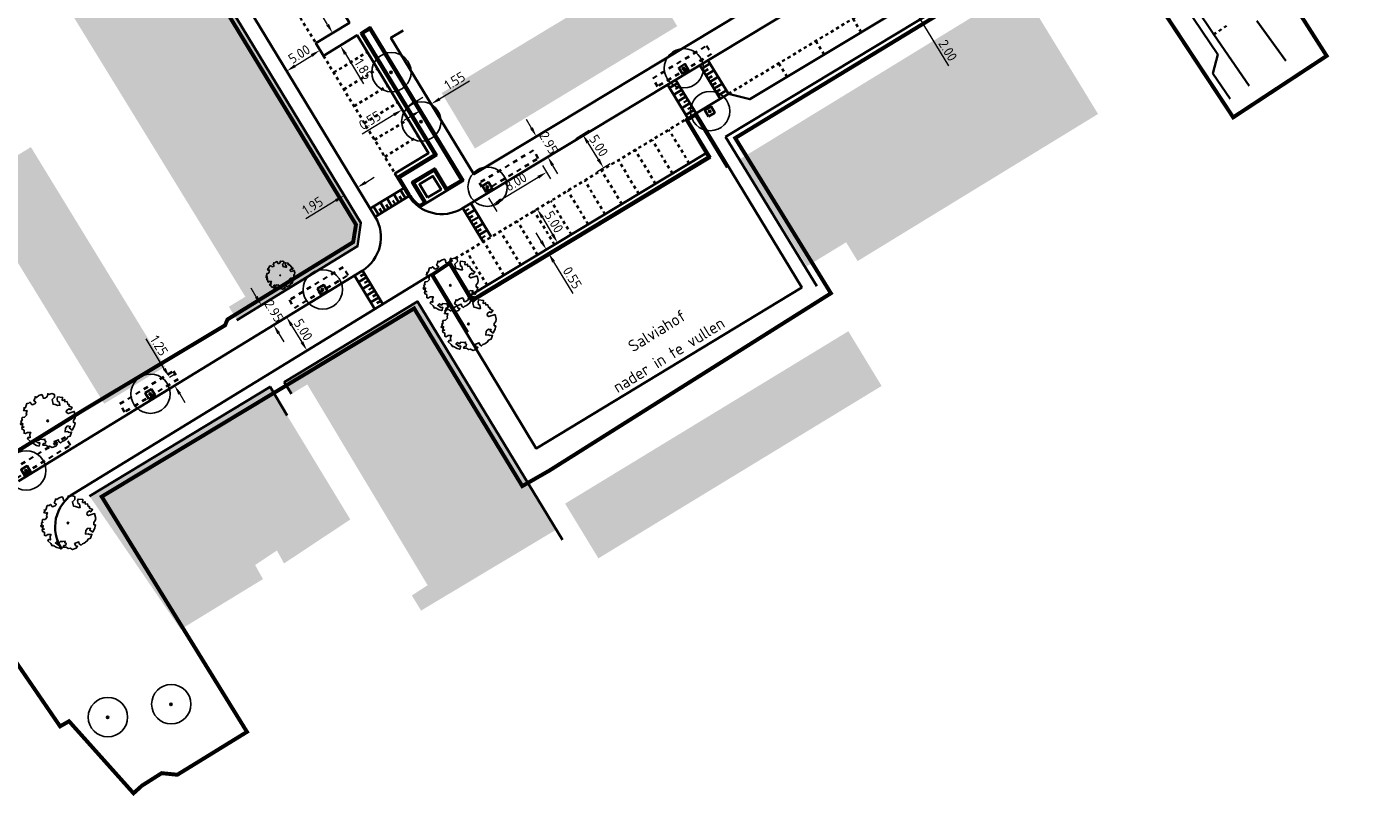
# Model space of a CAD drawing. Header units: metres. Extents: x 133860 to 134314, y 432787 to 433419.
# Tile 3 of 25: x 134119 to 134290, y 432787 to 432885. Entities that reach past the tile are written whole.
import ezdxf

# ---------------------------------------------------------------- set-up
doc = ezdxf.new("R2010")
doc.units = ezdxf.units.M
doc.linetypes.add('ACAD_ISO02W100', pattern=[15, 12, -3])
doc.linetypes.add('XX-HIDDEN', pattern=[4, 2, -2])
doc.layers.get('DEFPOINTS').update_dxf_attribs({"color": 201, "lineweight": 0})
for name, color, linetype, lineweight in [('B-WE-GR-BOOM-S', 90, 'Continuous', 25), ('B-WE-KG-WERKGRENS-G', 7, 'XX-WERKGRENS', 35), ('B-XX-AL-T25', 7, 'Continuous', 25), ('N-XX-GR-BOOM-S', 90, 'Continuous', 25), ('N-XX-GR-HAAG-G', 90, 'GR-HAAG1', 35), ('N-XX-VH-KANTOPSLUITING_ACHTERKANTBAND-G', 50, 'Continuous', 35), ('N-XX-VH-MATERIAALGRENS-G', 7, 'XX-HIDDEN', 35), ('X-XX-AL-M', 7, 'Continuous', 18)]:
    doc.layers.add(name, color=color, linetype=linetype, lineweight=lineweight)
doc.layers.add('B-XX-AL-ARC-bebouwing', color=254, linetype='Continuous')
doc.styles.add('NLCS-ISO-M500-T25', font='NLCS-ISO.ttf', dxfattribs={"height": 1.25})
doc.styles.get("Standard").update_dxf_attribs({"font": 'NLCS-ISO.ttf'})
doc.linetypes.add('GR-HAAG1', pattern='A,6,[176,NLCS.shx,S=0.125,R=0,X=0,Y=0],-2', length=8)
doc.linetypes.add('XX-WERKGRENS', pattern='A,0,[137,NLCS.SHX,S=0.5,R=0,X=0,Y=0],-30', length=30)
doc.dimstyles.new('NLCS-M500-T25-PIJL_L2_H1', dxfattribs={"dimscale": 0.5, "dimtxt": 2.5, "dimasz": 2.5, "dimexe": 2, "dimexo": 2, "dimgap": 0.7, "dimtad": 1, "dimzin": 0, "dimdsep": 46, "dimtxsty": 'NLCS-ISO-M500-T25', "dimcen": 2.5, "dimdle": 2, "dimclrd": 256, "dimclre": 256, "dimclrt": 7, "dimadec": 1, "dimazin": 0, "dimtfac": 1, "dimtdec": 3, "dimtofl": 0, "dimtmove": 0, "dimatfit": 3, "dimfxl": 2, "dimfxlon": 1, "dimtfillclr": 256, "dimtolj": 1, "dimtzin": 0, "dimlwd": -1, "dimlwe": -1, "dimarcsym": 0})

# ---------------------------------------------------------------- blocks, each defined once
blk = doc.blocks.new('*D81')
at = {"layer": 'DEFPOINTS', "color": 0, "transparency": 16777216}
for p in [(134153.49, 432852.9), (134155.03, 432850.38), (134149.87, 432847.22)]:
    blk.add_point(p, dxfattribs=at)
at = {"layer": 'X-XX-AL-M', "transparency": 16777216}
for p, q in [((134147.68, 432850.81), (134147.02, 432851.88)), ((134149.18, 432850.27), (134147.48, 432849.22)), ((134150.72, 432847.75), (134149.02, 432846.7)), ((134150.52, 432846.16), (134151.18, 432845.09))]:
    blk.add_line(p, q, dxfattribs=at)
for points in [[(134147.85, 432850.92), (134147.5, 432850.7), (134148.33, 432849.74)], [(134150.7, 432846.27), (134150.35, 432846.05), (134149.87, 432847.22)]]:
    blk.add_solid(points, dxfattribs=at)
at = {"layer": 'X-XX-AL-M', "color": 7, "transparency": 16777216, "insert": (134149.93, 432848.99), "char_height": 1.25, "attachment_point": 5, "rotation": 301.4713, "style": 'NLCS-ISO-M500-T25'}
blk.add_mtext('\\A1;2.95', dxfattribs=at)
blk = doc.blocks.new('*D82')
at = {"layer": 'DEFPOINTS', "color": 0, "transparency": 16777216}
for p in [(134151.65, 432848.31), (134154.13, 432843.97), (134154.26, 432844.05)]:
    blk.add_point(p, dxfattribs=at)
at = {"layer": 'X-XX-AL-M', "transparency": 16777216}
for p, q in [((134151.52, 432848.23), (134150.67, 432847.71)), ((134152.17, 432847.17), (134153.48, 432845.03)), ((134154.13, 432843.97), (134153.28, 432843.45))]:
    blk.add_line(p, q, dxfattribs=at)
for points in [[(134152.35, 432847.28), (134151.99, 432847.06), (134151.52, 432848.23)], [(134153.65, 432845.14), (134153.3, 432844.93), (134154.13, 432843.97)]]:
    blk.add_solid(points, dxfattribs=at)
at = {"layer": 'X-XX-AL-M', "color": 7, "transparency": 16777216, "insert": (134153.65, 432846.61), "char_height": 1.25, "attachment_point": 5, "rotation": 301.4713, "style": 'NLCS-ISO-M500-T25'}
blk.add_mtext('\\A1;5.00', dxfattribs=at)
blk = doc.blocks.new('SGR-BOOM_KROON-SO')
at = {"ltscale": 0.1}
h = blk.add_hatch(color=256, dxfattribs=at)
edge = h.paths.add_edge_path()
edge.add_arc((0, 0), 0.15, 0, 360)
for radius in [2.5, 0.045]:
    blk.add_circle((0.04, 0.02), radius)
blk.add_circle((0, 0), 0.15, dxfattribs=at)
blk = doc.blocks.new('*D84')
at = {"layer": 'DEFPOINTS', "color": 0, "transparency": 16777216}
for p in [(134183.27, 432871.16), (134183.32, 432871.18), (134184.77, 432868.62)]:
    blk.add_point(p, dxfattribs=at)
at = {"layer": 'X-XX-AL-M', "transparency": 16777216}
for p, q in [((134182.65, 432872.24), (134182.04, 432873.33)), ((134183.27, 432871.16), (134182.4, 432870.66)), ((134184.72, 432868.59), (134183.85, 432868.1)), ((134185.34, 432867.5), (134185.96, 432866.41))]:
    blk.add_line(p, q, dxfattribs=at)
for points in [[(134182.83, 432872.35), (134182.47, 432872.14), (134183.27, 432871.16)], [(134185.52, 432867.6), (134185.16, 432867.4), (134184.72, 432868.59)]]:
    blk.add_solid(points, dxfattribs=at)
at = {"layer": 'X-XX-AL-M', "color": 7, "transparency": 16777216, "insert": (134184.84, 432870.35), "char_height": 1.25, "attachment_point": 5, "rotation": 299.5341, "style": 'NLCS-ISO-M500-T25'}
blk.add_mtext('\\A1;2.95', dxfattribs=at)
blk = doc.blocks.new('*D85')
at = {"layer": 'DEFPOINTS', "color": 0, "transparency": 16777216}
for p in [(134182.23, 432867.08), (134191.81, 432867.19), (134184.89, 432862.85)]:
    blk.add_point(p, dxfattribs=at)
at = {"layer": 'X-XX-AL-M', "transparency": 16777216}
for p, q in [((134188.3, 432870.9), (134190, 432871.96)), ((134189.81, 432870.37), (134191.14, 432868.25)), ((134190.96, 432866.66), (134192.66, 432867.73))]:
    blk.add_line(p, q, dxfattribs=at)
for points in [[(134189.99, 432870.48), (134189.64, 432870.26), (134189.15, 432871.43)], [(134191.32, 432868.36), (134190.97, 432868.14), (134191.81, 432867.19)]]:
    blk.add_solid(points, dxfattribs=at)
at = {"layer": 'X-XX-AL-M', "color": 7, "transparency": 16777216, "insert": (134191.2, 432870), "char_height": 1.25, "attachment_point": 5, "rotation": 302.1327, "style": 'NLCS-ISO-M500-T25'}
blk.add_mtext('\\A1;5.00', dxfattribs=at)
blk = doc.blocks.new('*D86')
at = {"layer": 'DEFPOINTS', "color": 0, "transparency": 16777216}
for p in [(134183.91, 432862.26), (134185.97, 432857.66), (134186.5, 432857.98)]:
    blk.add_point(p, dxfattribs=at)
at = {"layer": 'X-XX-AL-M', "transparency": 16777216}
for p, q in [((134183.39, 432861.95), (134182.54, 432861.43)), ((134184.04, 432860.87), (134185.33, 432858.73)), ((134185.97, 432857.66), (134185.12, 432857.15))]:
    blk.add_line(p, q, dxfattribs=at)
for points in [[(134184.22, 432860.98), (134183.86, 432860.77), (134183.39, 432861.95)], [(134185.51, 432858.84), (134185.15, 432858.63), (134185.97, 432857.66)]]:
    blk.add_solid(points, dxfattribs=at)
at = {"layer": 'X-XX-AL-M', "color": 7, "transparency": 16777216, "insert": (134185.52, 432860.31), "char_height": 1.25, "attachment_point": 5, "rotation": 301.083, "style": 'NLCS-ISO-M500-T25'}
blk.add_mtext('\\A1;5.00', dxfattribs=at)
blk = doc.blocks.new('*D87')
at = {"layer": 'DEFPOINTS', "color": 0, "transparency": 16777216}
for p in [(134184.58, 432856.82), (134184.82, 432856.33), (134184.86, 432856.35)]:
    blk.add_point(p, dxfattribs=at)
at = {"layer": 'X-XX-AL-M', "transparency": 16777216}
for p, q in [((134183.89, 432857.87), (134183.25, 432858.94)), ((134184.54, 432856.8), (134183.68, 432856.28)), ((134184.82, 432856.33), (134183.97, 432855.81)), ((134185.47, 432855.26), (134187.89, 432851.23))]:
    blk.add_line(p, q, dxfattribs=at)
for points in [[(134184.07, 432857.98), (134183.71, 432857.76), (134184.54, 432856.8)], [(134185.65, 432855.36), (134185.29, 432855.15), (134184.82, 432856.33)]]:
    blk.add_solid(points, dxfattribs=at)
at = {"layer": 'X-XX-AL-M', "color": 7, "transparency": 16777216, "insert": (134187.84, 432853.21), "char_height": 1.25, "attachment_point": 5, "rotation": 301.083, "style": 'NLCS-ISO-M500-T25'}
blk.add_mtext('\\A1;0.55', dxfattribs=at)
blk = doc.blocks.new('*D88')
at = {"layer": 'DEFPOINTS', "color": 0, "transparency": 16777216}
for p in [(134228.23, 432888.97), (134230.77, 432888.17), (134229.26, 432887.26)]:
    blk.add_point(p, dxfattribs=at)
at = {"layer": 'X-XX-AL-M', "transparency": 16777216}
for p, q in [((134229.1, 432890.96), (134228.45, 432892.03)), ((134229.08, 432889.49), (134230.6, 432890.4)), ((134230.12, 432887.78), (134231.63, 432888.69)), ((134231.42, 432887.1), (134235.63, 432880.12))]:
    blk.add_line(p, q, dxfattribs=at)
for points in [[(134229.27, 432891.06), (134228.92, 432890.85), (134229.74, 432889.89)], [(134231.6, 432887.21), (134231.24, 432886.99), (134230.77, 432888.17)]]:
    blk.add_solid(points, dxfattribs=at)
at = {"layer": 'X-XX-AL-M', "color": 7, "transparency": 16777216, "insert": (134235.57, 432882.1), "char_height": 1.25, "attachment_point": 5, "rotation": 301.083, "style": 'NLCS-ISO-M500-T25'}
blk.add_mtext('\\A1;2.00', dxfattribs=at)
blk = doc.blocks.new('SGR-BOOM_06')
at = {"linetype": 'Continuous', "flags": 128}
blk.add_lwpolyline([(2.7, 3.52), (2.53, 3.94), (2.2, 4.06), (1.94, 4.52), (1.27, 4.69), (0.86, 4.52), (1.11, 4.27), (1.06, 3.81), (0.23, 3.98), (0.35, 4.32), (0.18, 4.69), (-0.15, 4.61), (-0.49, 4.69), (-1.15, 4.65), (-1.49, 4.48), (-1.95, 4.57), (-2.54, 4.11), (-2.12, 3.9), (-1.99, 3.64), (-1.58, 3.44), (-1.99, 2.89), (-2.54, 2.77), (-2.92, 3.1), (-2.62, 3.22), (-2.87, 3.86), (-3.63, 3.43), (-4, 3.02), (-3.79, 2.85), (-4, 2.51), (-4.42, 2.35), (-4.72, 2.05), (-5.01, 1.21), (-3.88, 0.92), (-3.71, 0.54), (-4, 0.29), (-4.51, 0.29), (-4.6, 0.56), (-5.09, 0.38), (-4.76, -0.17), (-4.93, -0.38), (-4.72, -0.54), (-4.88, -1.01), (-4.53, -1.18), (-4.72, -1.55), (-4.42, -1.59), (-4.29, -1.71), (-4.62, -2.11), (-3.92, -2.68), (-3.67, -2.43), (-3.46, -1.97), (-3.63, -1.76), (-3.42, -1.17), (-3.12, -1.34), (-2.79, -1.76), (-2.5, -2.01), (-2.79, -2.81), (-3.42, -2.93), (-3.67, -3.39), (-3.33, -3.77), (-2.83, -3.9), (-2.77, -4.02), (-2.71, -4.15), (-2.33, -3.73), (-1.83, -3.73), (-1.57, -3.9), (-1.7, -4.27), (-1.7, -4.61), (-1.15, -4.74), (-0.61, -4.69), (-0.49, -4.94), (-0.23, -4.65), (0.1, -4.48), (-0.06, -4.01), (0.27, -3.9), (0.77, -4.02), (0.86, -4.61), (1.15, -4.57), (1.44, -4.74), (2.07, -4.23), (2.37, -4.36), (2.32, -4.15), (2.66, -3.98), (2.41, -3.73), (2.11, -3.64), (2.57, -3.23), (2.62, -2.98), (3.16, -2.85), (3.54, -3.06), (3.79, -2.81), (3.77, -2.63), (4.12, -2.63), (4.12, -2.39), (4.46, -2.26), (4.46, -2.05), (4.08, -2.05), (4.54, -1.59), (4.25, -1.42), (4.63, -1.55), (4.75, -1.26), (4.54, -0.92), (4.84, -0.46), (4.67, -0.25), (4.25, -0.25), (3.75, 0.08), (4.08, 0.29), (4.38, 0.84), (4.54, 0.59), (4.88, 0.71), (4.67, 1.43), (4.71, 1.89), (4.5, 1.97), (4.16, 2.64), (3.83, 3.01), (3.37, 2.6), (3.66, 2.43), (3.91, 1.8), (3.54, 1.72), (3.33, 2.14), (2.99, 2.05), (2.66, 2.31), (2.24, 2.51), (2.45, 2.68), (2.32, 2.93), (2.53, 3.18), (2.87, 3.06), (3.16, 3.23)], close=True, dxfattribs=at)
blk.add_circle((0, 0), 0.15)
blk = doc.blocks.new('*D92')
at = {"layer": 'DEFPOINTS', "color": 0, "transparency": 16777216}
for p in [(134160.53, 432864.69), (134159.3, 432862.96), (134160.96, 432863.98)]:
    blk.add_point(p, dxfattribs=at)
at = {"layer": 'X-XX-AL-M', "transparency": 16777216}
for p, q in [((134161.6, 432865.34), (134162.66, 432865.99)), ((134158.86, 432863.68), (134158.34, 432864.53)), ((134160.53, 432864.69), (134160.01, 432865.55)), ((134157.79, 432863.03), (134153.99, 432860.72))]:
    blk.add_line(p, q, dxfattribs=at)
for points in [[(134161.49, 432865.52), (134161.7, 432865.16), (134160.53, 432864.69)], [(134157.69, 432863.21), (134157.9, 432862.85), (134158.86, 432863.68)]]:
    blk.add_solid(points, dxfattribs=at)
at = {"layer": 'X-XX-AL-M', "color": 7, "transparency": 16777216, "insert": (134154.85, 432862.38), "char_height": 1.25, "attachment_point": 5, "rotation": 31.2945, "style": 'NLCS-ISO-M500-T25'}
blk.add_mtext('\\A1;1.95', dxfattribs=at)
blk = doc.blocks.new('*D94')
at = {"layer": 'DEFPOINTS', "color": 0, "transparency": 16777216}
for p in [(134168.58, 432874.5), (134169.9, 432875.3), (134169.91, 432875.29)]:
    blk.add_point(p, dxfattribs=at)
at = {"layer": 'X-XX-AL-M', "transparency": 16777216}
for p, q in [((134170.98, 432875.94), (134174.78, 432878.25)), ((134168.58, 432874.48), (134169.1, 432873.63)), ((134169.91, 432875.29), (134170.43, 432874.43)), ((134167.52, 432873.83), (134166.45, 432873.18))]:
    blk.add_line(p, q, dxfattribs=at)
for points in [[(134170.87, 432876.11), (134171.09, 432875.76), (134169.91, 432875.29)], [(134167.41, 432874.01), (134167.62, 432873.66), (134168.58, 432874.48)]]:
    blk.add_solid(points, dxfattribs=at)
at = {"layer": 'X-XX-AL-M', "color": 7, "transparency": 16777216, "insert": (134172.91, 432878.25), "char_height": 1.25, "attachment_point": 5, "rotation": 31.2712, "style": 'NLCS-ISO-M500-T25'}
blk.add_mtext('\\A1;1.55', dxfattribs=at)
blk = doc.blocks.new('*D95')
at = {"layer": 'DEFPOINTS', "color": 0, "transparency": 16777216}
for p in [(134166.23, 432874.57), (134166.23, 432874.57), (134166.7, 432874.85)]:
    blk.add_point(p, dxfattribs=at)
at = {"layer": 'X-XX-AL-M', "transparency": 16777216}
for p, q in [((134167.76, 432875.5), (134168.83, 432876.15)), ((134166.23, 432874.57), (134165.71, 432875.42)), ((134166.7, 432874.85), (134166.18, 432875.71)), ((134165.16, 432873.92), (134161.14, 432871.48))]:
    blk.add_line(p, q, dxfattribs=at)
for points in [[(134165.05, 432874.1), (134165.27, 432873.74), (134166.23, 432874.57)], [(134167.66, 432875.68), (134167.87, 432875.32), (134166.7, 432874.85)]]:
    blk.add_solid(points, dxfattribs=at)
at = {"layer": 'X-XX-AL-M', "color": 7, "transparency": 16777216, "insert": (134162.11, 432873.21), "char_height": 1.25, "attachment_point": 5, "rotation": 31.2945, "style": 'NLCS-ISO-M500-T25'}
blk.add_mtext('\\A1;0.55', dxfattribs=at)
blk = doc.blocks.new('*D96')
at = {"layer": 'DEFPOINTS', "color": 0, "transparency": 16777216}
for p in [(134157.24, 432884.21), (134158.2, 432882.63), (134158.35, 432882.72)]:
    blk.add_point(p, dxfattribs=at)
at = {"layer": 'X-XX-AL-M', "transparency": 16777216}
for p, q in [((134156.74, 432885.37), (134156.09, 432886.43)), ((134157.39, 432884.3), (134158.24, 432884.82)), ((134158.35, 432882.72), (134159.2, 432883.24)), ((134159, 432881.65), (134161.31, 432877.85))]:
    blk.add_line(p, q, dxfattribs=at)
for points in [[(134156.92, 432885.47), (134156.56, 432885.26), (134157.39, 432884.3)], [(134159.18, 432881.76), (134158.82, 432881.54), (134158.35, 432882.72)]]:
    blk.add_solid(points, dxfattribs=at)
at = {"layer": 'X-XX-AL-M', "color": 7, "transparency": 16777216, "insert": (134161.31, 432879.72), "char_height": 1.25, "attachment_point": 5, "rotation": 301.2945, "style": 'NLCS-ISO-M500-T25'}
blk.add_mtext('\\A1;1.85', dxfattribs=at)
blk = doc.blocks.new('*D223')
at = {"layer": 'DEFPOINTS', "color": 0, "transparency": 16777216}
for p in [(134155.73, 432882.21), (134155.78, 432882.13), (134151.5, 432879.54)]:
    blk.add_point(p, dxfattribs=at)
at = {"layer": 'X-XX-AL-M', "transparency": 16777216}
for p, q in [((134152.6, 432880.14), (134154.72, 432881.47)), ((134155.78, 432882.13), (134156.31, 432881.29)), ((134151.55, 432879.47), (134152.08, 432878.62))]:
    blk.add_line(p, q, dxfattribs=at)
for points in [[(134154.61, 432881.64), (134154.83, 432881.29), (134155.78, 432882.13)], [(134152.49, 432880.31), (134152.71, 432879.96), (134151.55, 432879.47)]]:
    blk.add_solid(points, dxfattribs=at)
at = {"layer": 'X-XX-AL-M', "color": 7, "transparency": 16777216, "insert": (134153.14, 432881.63), "char_height": 1.25, "attachment_point": 5, "rotation": 32.1781, "style": 'NLCS-ISO-M500-T25'}
blk.add_mtext('\\A1;5.00', dxfattribs=at)
blk = doc.blocks.new('*D228')
at = {"layer": 'DEFPOINTS', "color": 0, "transparency": 16777216}
for p in [(134136.6, 432840.57), (134136.64, 432840.59), (134137.25, 432839.5)]:
    blk.add_point(p, dxfattribs=at)
at = {"layer": 'X-XX-AL-M', "transparency": 16777216}
for p, q in [((134135.99, 432841.66), (134133.67, 432845.45)), ((134136.64, 432840.59), (134137.49, 432841.11)), ((134137.29, 432839.53), (134138.15, 432840.05)), ((134137.95, 432838.46), (134138.6, 432837.39))]:
    blk.add_line(p, q, dxfattribs=at)
for points in [[(134136.17, 432841.77), (134135.81, 432841.55), (134136.64, 432840.59)], [(134138.12, 432838.57), (134137.77, 432838.35), (134137.29, 432839.53)]]:
    blk.add_solid(points, dxfattribs=at)
at = {"layer": 'X-XX-AL-M', "color": 7, "transparency": 16777216, "insert": (134135.33, 432844.6), "char_height": 1.25, "attachment_point": 5, "rotation": 301.4713, "style": 'NLCS-ISO-M500-T25'}
blk.add_mtext('\\A1;1.25', dxfattribs=at)
blk = doc.blocks.new('*D230')
at = {"layer": 'DEFPOINTS', "color": 0, "transparency": 16777216}
for p in [(134183.52, 432868.38), (134184.57, 432866.63), (134176.67, 432864.25)]:
    blk.add_point(p, dxfattribs=at)
at = {"layer": 'X-XX-AL-M', "transparency": 16777216}
for p, q in [((134178.79, 432863.15), (134183.5, 432865.99)), ((134184.06, 432867.49), (134185.09, 432865.78)), ((134177.21, 432863.36), (134178.24, 432861.65))]:
    blk.add_line(p, q, dxfattribs=at)
for points in [[(134183.4, 432866.16), (134183.61, 432865.81), (134184.57, 432866.63)], [(134178.69, 432863.33), (134178.9, 432862.97), (134177.72, 432862.5)]]:
    blk.add_solid(points, dxfattribs=at)
at = {"layer": 'X-XX-AL-M', "color": 7, "transparency": 16777216, "insert": (134180.65, 432865.4), "char_height": 1.25, "attachment_point": 5, "rotation": 31.083, "style": 'NLCS-ISO-M500-T25'}
blk.add_mtext('\\A1;8.00', dxfattribs=at)

msp = doc.modelspace()

# ---------------------------------------------------------------- hatches: boundary and pattern name
at = {"layer": 'B-XX-AL-ARC-bebouwing'}
h = msp.add_hatch(color=256, dxfattribs=at)
h.dxf.hatch_style = 1
h.paths.add_polyline_path([(134121.6, 432925.15), (134108.612, 432946.342), (134105.378, 432946.895), (134090.255, 432937.715), (134091.521, 432935.668), (134091.829, 432935.855), (134093.7, 432936.991), (134096.844, 432931.78), (134099.91, 432926.698), (134102.977, 432921.615), (134103.302, 432921.077), (134106.066, 432916.546), (134109.158, 432911.479), (134112.249, 432906.413), (134115.34, 432901.346), (134118.509, 432896.152), (134116.29, 432894.93), (134119.398, 432889.723), (134121.569, 432891.06), (134124.745, 432885.889), (134127.84, 432880.849), (134130.936, 432875.807), (134134.033, 432870.765), (134137.129, 432865.723), (134140.225, 432860.682), (134143.321, 432855.641), (134146.288, 432850.809), (134144.386, 432849.659), (134144.19, 432849.54), (134145.221, 432847.837), (134160.545, 432857.217), (134160.968, 432860.213), (134152.225, 432874.665), (134151.801, 432875.367), (134146.005, 432884.948), (134145.535, 432885.725), (134139.92, 432895.007), (134139.471, 432895.75), (134135.237, 432902.748), (134132.973, 432901.308), (134131.954, 432902.154), (134134.583, 432903.762)])
h = msp.add_hatch(color=256, dxfattribs=at)
h.dxf.hatch_style = 1
h.paths.add_polyline_path([(134196.931, 432892.196), (134191.813, 432889.107), (134196.059, 432882.084), (134201.175, 432885.177)])
h = msp.add_hatch(color=256, dxfattribs=at)
h.dxf.hatch_style = 1
h.paths.add_polyline_path([(134254.657, 432874.021), (134253.201, 432876.412), (134249.13, 432883.065), (134244.827, 432890.104), (134239.627, 432886.924), (134234.555, 432883.823), (134229.483, 432880.722), (134224.411, 432877.621), (134219.34, 432874.52), (134214.268, 432871.419), (134218.572, 432864.38), (134213.548, 432861.309), (134217.645, 432854.672), (134222.641, 432857.726), (134224.101, 432855.338), (134229.171, 432858.438), (134234.244, 432861.54), (134239.317, 432864.642), (134244.389, 432867.743), (134249.459, 432870.843)])
h = msp.add_hatch(color=256, dxfattribs=at)
h.dxf.hatch_style = 1
h.paths.add_polyline_path([(134191.813, 432889.107), (134186.695, 432886.018), (134190.943, 432878.991), (134196.059, 432882.084)])
h = msp.add_hatch(color=256, dxfattribs=at)
h.dxf.hatch_style = 1
h.paths.add_polyline_path([(134186.695, 432886.018), (134181.577, 432882.929), (134185.827, 432875.898), (134190.943, 432878.991)])
h = msp.add_hatch(color=256, dxfattribs=at)
h.dxf.hatch_style = 1
h.paths.add_polyline_path([(134181.577, 432882.929), (134176.459, 432879.839), (134180.711, 432872.805), (134185.827, 432875.898)])
h = msp.add_hatch(color=256, dxfattribs=at)
h.dxf.hatch_style = 1
h.paths.add_polyline_path([(134176.459, 432879.839), (134171.243, 432876.691), (134175.467, 432869.635), (134180.711, 432872.805)])
h = msp.add_hatch(color=256, dxfattribs=at)
h.dxf.hatch_style = 1
h.paths.add_polyline_path([(134214.268, 432871.419), (134209.238, 432868.344), (134209.068, 432868.24), (134213.372, 432861.201), (134213.548, 432861.309), (134218.572, 432864.38)])
h = msp.add_hatch(color=256, dxfattribs=at)
h.dxf.hatch_style = 1
h.paths.add_polyline_path([(134121.945, 432865.063), (134119.034, 432869.818), (134111.29, 432865.077), (134114.26, 432860.225), (134116.988, 432855.769), (134119.86, 432851.078), (134122.614, 432846.58), (134125.495, 432841.874), (134133.18, 432846.712), (134130.299, 432851.418), (134127.545, 432855.916), (134124.673, 432860.607)])
h = msp.add_hatch(color=256, dxfattribs=at)
h.dxf.hatch_style = 1
h.paths.add_polyline_path([(134168.186, 432850.208), (134151.236, 432839.974), (134152.154, 432838.455), (134154.162, 432839.668), (134157.307, 432834.423), (134160.374, 432829.307), (134163.443, 432824.189), (134166.51, 432819.073), (134169.453, 432814.165), (134167.45, 432812.861), (134168.62, 432810.941), (134185.809, 432821.227)])
h = msp.add_hatch(color=256, dxfattribs=at)
h.dxf.hatch_style = 1
h.paths.add_polyline_path([(134133.18, 432846.712), (134125.495, 432841.874), (134128.348, 432837.214), (134136.104, 432841.935)])
h = msp.add_hatch(color=256, dxfattribs=at)
h.dxf.hatch_style = 1
h.paths.add_polyline_path([(134216.813, 432833.184), (134221.918, 432836.29), (134227.152, 432839.474), (134222.922, 432846.426), (134217.689, 432843.242), (134212.583, 432840.136), (134207.477, 432837.03), (134202.372, 432833.924), (134197.266, 432830.818), (134192.16, 432827.712), (134187.297, 432824.754), (134186.926, 432824.528), (134191.156, 432817.576), (134191.541, 432817.81), (134196.39, 432820.76), (134201.495, 432823.866), (134206.601, 432826.972), (134211.707, 432830.078)])
h = msp.add_hatch(color=256, dxfattribs=at)
h.dxf.hatch_style = 1
h.paths.add_polyline_path([(134151.196, 432836.386), (134149.438, 432839.37), (134126.495, 432825.479), (134138.073, 432808.557), (134143.569, 432811.913), (134148.527, 432814.941), (134148.44, 432815.097), (134147.532, 432816.734), (134150.296, 432818.566), (134151.204, 432816.929), (134159.631, 432822.515)])

# ---------------------------------------------------------------- linework, layer by layer
at = {"layer": 'B-WE-KG-WERKGRENS-G', "linetype": 'ACAD_ISO02W100', "ltscale": 0.2, "const_width": 0.5, "flags": 128}
msp.add_lwpolyline([(133876.119, 433170.393), (133877.601, 433171.792), (133886.823, 433158.862), (133877.946, 433152.192), (133905.866, 433113.146), (133909.714, 433104.864), (133925.215, 433080.405), (133929.948, 433077.023), (133960.91, 433027.75), (133993.38, 433046.759), (134012.691, 433058.563), (134011.841, 433058.277), (134028.125, 433067.541), (134027.375, 433068.849), (134030.06, 433070.532), (134094.013, 432964.89), (134091.108, 432963.131), (134090.481, 432964.163), (134087.559, 432962.387), (134088.413, 432961.012), (134077.63, 432949.53), (134078.824, 432947.621), (134057.722, 432935.011), (134066.81, 432919.871), (134071.968, 432925.868), (134089.993, 432936.255), (134089.828, 432936.526), (134105.835, 432946.078), (134108.265, 432945.632), (134160.348, 432859.973), (134159.989, 432857.745), (134144.013, 432847.922), (134143.712, 432847.181), (134143.712, 432847.181), (134125.745, 432836.425), (134112.574, 432828.259), (134111.172, 432829.463), (134106.776, 432825.214), (134107.813, 432824.152), (134105.604, 432821.255), (134122.744, 432796.236), (134123.883, 432796.885), (134132.076, 432787.735), (134133.141, 432788.699), (134135.653, 432790.291), (134137.641, 432790.089), (134146.495, 432795.532), (134128.036, 432825.414), (134167.744, 432849.325), (134181.483, 432826.755), (134184.931, 432828.731), (134220.703, 432851.248), (134220.703, 432851.248), (134208.544, 432870.966), (134243.719, 432892.344), (134244.801, 432892.868), (134244.702, 432893.039), (134255.087, 432899.603), (134259.849, 432891.768), (134259.849, 432891.768), (134271.831, 432873.596), (134283.708, 432881.402), (134278.548, 432889.497), (134289.255, 432898.638), (134237.086, 432958.184), (134236.053, 432957.231), (134176.814, 433055.649), (134176.596, 433057.613), (134184.443, 433067.451, 0.2853411), (134187.793, 433121.123), (134182.407, 433130.652), (134178.658, 433139.514), (134131.008, 433218.593), (134131.184, 433220.239), (134137.991, 433224.332), (134139.16, 433224.558), (134147.057, 433229.244), (134167.516, 433242.252), (134166.906, 433244.94), (134170.758, 433255.827), (134123.531, 433334.918), (134124.125, 433338.316), (134075.594, 433418.255), (134070.69, 433410.108), (134069.726, 433406.115), (134069.585, 433403.493), (134070.514, 433401.991), (134066.97, 433398.118), (134064.196, 433396.052), (134062.557, 433394.861), (134060.862, 433393.544), (134055.746, 433389.219), (134055.62, 433385.638), (134058.821, 433380.453), (134060.176, 433379.677), (134062.477, 433377.628), (134068.493, 433367.239), (134069.718, 433365.583), (134086.166, 433375.661), (134113.988, 433328.809), (134115.761, 433329.788), (134133.828, 433299.857), (134113.768, 433287.824), (134123.045, 433272.178), (134143.074, 433284.053), (134158.161, 433259.191), (134156.58, 433253.71), (134151.403, 433250.669), (134152.916, 433248.117), (134148.779, 433245.664), (134140.868, 433241.112), (134139.795, 433240.371), (134139.721, 433239.669), (134138.546, 433239.024), (134137.939, 433239.2), (134134.418, 433237.066), (134134.437, 433236.567), (134133.261, 433235.921), (134132.558, 433235.995), (134124.156, 433230.674), (134122.947, 433230.929), (134039.96, 433370.22), (134031.347, 433363.971), (134032.232, 433363.571), (134040.705, 433349.507), (134042.959, 433345.177), (134114.625, 433225.07), (134098.399, 433214.922), (134061.859, 433192.69), (134003.35, 433289.641), (133957.003, 433230.386), (133980.382, 433193.5), (133998.156, 433204.411), (133997.717, 433205.125), (134013.217, 433214.905), (134015.369, 433211.187), (133999.827, 433201.688), (134005.138, 433193.038), (134004.433, 433192.603), (134019.821, 433167.873), (133994.289, 433152.336), (133995.197, 433150.879), (133992.315, 433149.042), (133992.402, 433147.598), (133991.415, 433146.979), (133990.828, 433147.269), (133989.676, 433146.546), (133989.631, 433146.146), (133988.275, 433144.923), (133987.514, 433145.298), (133982.75, 433142.305), (133982.554, 433141.37), (133981.416, 433140.645), (133980.772, 433140.986), (133979.607, 433140.244), (133979.409, 433139.299), (133978.245, 433138.557), (133976.957, 433139.297), (133965.146, 433131.906), (133957.722, 433143.515), (133955.914, 433146.774), (133942.349, 433138.295), (133913.168, 433179.354), (133897.868, 433168.512), (133890.989, 433178.624), (133890.167, 433179.801), (133900.911, 433193.564), (133895.27, 433198.414), (133910.184, 433217.825), (133900.154, 433225.259), (133864.317, 433180.57), (133864.317, 433180.57), (133875.618, 433170.924)], format="xyb", dxfattribs=at)
at = {"layer": 'N-XX-GR-HAAG-G', "ltscale": 0.2}
for p, q in [((134202.535, 432873.252), (134203.486, 432873.825)), ((134205.401, 432868.499), (134202.535, 432873.252)), ((134207.511, 432867.206), (134203.486, 432873.825)), ((134175.083, 432850.222), (134205.401, 432868.499)), ((134170.171, 432853.565), (134172.224, 432854.966)), ((134175.083, 432850.222), (134172.224, 432854.966)), ((134170.171, 432853.565), (134174.564, 432846.291))]:
    msp.add_line(p, q, dxfattribs=at)
at = {"layer": 'N-XX-GR-HAAG-G', "ltscale": 0.2, "flags": 128}
msp.add_lwpolyline([(134165.862, 432865.927), (134167.149, 432863.809, 0.0983067), (134168.413, 432862.431), (134168.994, 432862.782), (134167.451, 432865.341), (134170.356, 432867.107), (134171.915, 432864.543), (134173.724, 432865.633), (134162.097, 432884.761), (134161.229, 432884.233), (134170.605, 432868.809)], format="xyb", close=True, dxfattribs=at)
for points in [[(134201.846, 432879.128), (134201.376, 432879.906), (134202.155, 432880.376), (134202.624, 432879.598)], [(134205.168, 432873.719), (134204.698, 432874.497), (134205.477, 432874.967), (134205.946, 432874.189)], [(134176.888, 432864.109), (134176.418, 432864.887), (134177.197, 432865.357), (134177.666, 432864.579)], [(134155.933, 432851.061), (134155.463, 432851.839), (134156.242, 432852.309), (134156.711, 432851.531)], [(134134.042, 432837.815), (134133.572, 432838.593), (134134.351, 432839.063), (134134.82, 432838.285)], [(134118.255, 432828.065), (134117.785, 432828.843), (134118.564, 432829.313), (134119.033, 432828.535)]]:
    msp.add_lwpolyline(points, close=True, dxfattribs=at)
at = {"layer": 'N-XX-VH-KANTOPSLUITING_ACHTERKANTBAND-G'}
for p, q in [((134274.844, 432885.84), (134278.534, 432880.794)), ((134206.643, 432875.961), (134204.058, 432880.242)), ((134204.317, 432879.814), (134205.344, 432880.433)), ((134204.575, 432879.386), (134205.089, 432879.695)), ((134204.834, 432878.958), (134205.861, 432879.577)), ((134207.671, 432876.581), (134205.086, 432880.861)), ((134200.2, 432877.332), (134201.228, 432877.952)), ((134205.092, 432878.53), (134205.606, 432878.839)), ((134205.351, 432878.102), (134206.378, 432878.721)), ((134205.609, 432877.674), (134206.123, 432877.983)), ((134205.867, 432877.246), (134206.895, 432877.865)), ((134202.527, 432873.48), (134199.942, 432877.76)), ((134200.717, 432876.476), (134201.745, 432877.096)), ((134200.973, 432877.214), (134201.487, 432877.524)), ((134201.234, 432875.62), (134202.262, 432876.24)), ((134201.49, 432876.358), (134202.003, 432876.668)), ((134206.126, 432876.818), (134206.64, 432877.127)), ((134206.384, 432876.389), (134207.412, 432877.009)), ((134201.751, 432874.764), (134202.779, 432875.384)), ((134202.007, 432875.502), (134202.52, 432875.812)), ((134202.268, 432873.908), (134203.296, 432874.528)), ((134202.523, 432874.646), (134203.037, 432874.956)), ((134207.299, 432871.135), (134218.899, 432852.157)), ((134174.867, 432850.968), (134204.842, 432869.038)), ((134162.163, 432862), (134166.432, 432864.601)), ((134166.632, 432863.312), (134166.006, 432864.342)), ((134164.069, 432861.754), (134163.445, 432862.781)), ((134164.496, 432862.014), (134164.183, 432862.528)), ((134164.923, 432862.273), (134164.299, 432863.301)), ((134165.35, 432862.533), (134165.037, 432863.048)), ((134165.778, 432862.793), (134165.152, 432863.821)), ((134166.205, 432863.053), (134165.891, 432863.569)), ((134174.952, 432862.696), (134177.537, 432858.415)), ((134163.214, 432861.235), (134162.591, 432862.26)), ((134163.641, 432861.494), (134163.329, 432862.008)), ((134173.925, 432862.076), (134176.509, 432857.796)), ((134174.698, 432861.955), (134174.183, 432861.648)), ((134175.472, 432861.835), (134174.441, 432861.22)), ((134175.215, 432861.099), (134174.7, 432860.792)), ((134175.989, 432860.978), (134174.958, 432860.364)), ((134175.732, 432860.243), (134175.217, 432859.936)), ((134176.506, 432860.122), (134175.475, 432859.508)), ((134176.249, 432859.387), (134175.734, 432859.08)), ((134177.023, 432859.266), (134175.992, 432858.652)), ((134176.766, 432858.531), (134176.251, 432858.224)), ((134117.462, 432827.387), (134161.125, 432854.113)), ((134160.681, 432852.669), (134161.704, 432853.295)), ((134160.934, 432853.41), (134161.446, 432853.723)), ((134161.198, 432851.813), (134162.221, 432852.439)), ((134161.451, 432852.554), (134161.963, 432852.867)), ((134161.715, 432850.957), (134162.738, 432851.583)), ((134161.968, 432851.698), (134162.48, 432852.011)), ((134162.232, 432850.101), (134163.255, 432850.727)), ((134162.485, 432850.842), (134162.997, 432851.155)), ((134163.002, 432849.986), (134163.513, 432850.299))]:
    msp.add_line(p, q, dxfattribs=at)
at = {"layer": 'N-XX-VH-KANTOPSLUITING_ACHTERKANTBAND-G', "ltscale": 0.3}
for points in [[(134145.221, 432847.837), (134160.545, 432857.217), (134160.968, 432860.213), (134108.612, 432946.342), (134105.378, 432946.895), (134090.255, 432937.715), (134091.521, 432935.668)], [(134110.842, 432946.427), (134162.787, 432860.975), (134167.057, 432863.576)], [(134185.68, 432872.607), (134175.327, 432866.366), (134230.118, 432899.396), (134219.407, 432916.955), (134194.609, 432901.815)], [(134173.832, 432862.02), (134248.976, 432907.32), (134251.558, 432903.038)], [(134273.872, 432877.614), (134269.379, 432884.116), (134262.369, 432894.588), (134258.26, 432901.285), (134262.959, 432904.144)], [(134245.203, 432892.171), (134244.3, 432893.737), (134255.322, 432900.467), (134260.017, 432892.777), (134261.656, 432893.777), (134269.874, 432881.584), (134269.258, 432879.148), (134271.466, 432875.952)], [(134146.745, 432896.991), (134147.459, 432895.816), (134151.732, 432898.413), (134159.523, 432885.596), (134155.251, 432882.998), (134156.212, 432881.417), (134160.484, 432884.015), (134169.574, 432869.061), (134165.302, 432866.464), (134166.978, 432863.705)], [(134207.671, 432876.581), (134207.671, 432876.581), (134210.419, 432875.902), (134238.68, 432892.94), (134239.358, 432895.684)], [(134207.299, 432871.135), (134207.513, 432871.266), (134231.773, 432885.858), (134243.392, 432892.891), (134244.928, 432890.32)], [(134165.587, 432865.994), (134170.33, 432868.876), (134160.954, 432884.3), (134162.172, 432885.041), (134174, 432865.566), (134168.404, 432862.192)], [(134175.327, 432866.366), (134164.794, 432883.709), (134166.329, 432884.642)], [(134124.503, 432825.834), (134169.902, 432853.624), (134183.237, 432831.541), (134217.011, 432851.97), (134203.648, 432873.944), (134200.97, 432878.38)], [(134169.902, 432853.624), (134172.286, 432855.25), (134175.151, 432850.497), (134205.126, 432868.567), (134202.261, 432873.32), (134207.671, 432876.581)], [(134171.848, 432864.269), (134171.848, 432864.269), (134170.289, 432866.832), (134167.726, 432865.274), (134169.278, 432862.72)], [(134161.187, 432854.151), (134163.772, 432849.871)], [(134160.164, 432853.525), (134162.748, 432849.245)], [(134151.236, 432839.974), (134168.186, 432850.208), (134186.594, 432819.949)], [(134126.495, 432825.479), (134149.438, 432839.37), (134151.607, 432835.71)], [(134152.154, 432838.455), (134151.236, 432839.974)]]:
    msp.add_lwpolyline(points, dxfattribs=at)
at = {"layer": 'N-XX-VH-KANTOPSLUITING_ACHTERKANTBAND-G', "linetype": 'XX-HIDDEN', "ltscale": 0.3}
for points in [[(134204.907, 432882.68), (134205.527, 432881.652), (134198.675, 432877.522), (134198.056, 432878.55)], [(134176.047, 432865.282), (134176.667, 432864.255), (134183.518, 432868.385), (134182.899, 432869.412)], [(134151.893, 432850.397), (134152.519, 432849.373), (134159.343, 432853.55), (134158.716, 432854.573)], [(134130.944, 432836.167), (134130.317, 432837.19), (134137.141, 432841.367), (134137.767, 432840.343)], [(134116.601, 432828.794), (134117.227, 432827.77), (134124.05, 432831.947), (134123.424, 432832.97)]]:
    msp.add_lwpolyline(points, close=True, dxfattribs=at)
at = {"layer": 'N-XX-VH-KANTOPSLUITING_ACHTERKANTBAND-G', "ltscale": 0.3}
msp.add_lwpolyline([(134169.452, 432863.397), (134171.161, 432864.436), (134170.122, 432866.145), (134168.413, 432865.106)], close=True, dxfattribs=at)
at = {"layer": 'N-XX-VH-KANTOPSLUITING_ACHTERKANTBAND-G'}
for centre, start, end in [((134171.251, 432866.303), 211.29453, 301.08304), ((134158.514, 432858.378), 301.47129, 31.29453), ((134127.113, 432821.57), 121.47129, 214.33073)]:
    msp.add_arc(centre, 5, start, end, dxfattribs=at)
at = {"layer": 'N-XX-VH-MATERIAALGRENS-G', "ltscale": 0.2}
for p, q in [((134147.459, 432895.816), (134155.251, 432882.998)), ((134207.671, 432876.581), (134239.358, 432895.683)), ((134224.55, 432884.421), (134223.517, 432886.134)), ((134270.998, 432885.221), (134269.315, 432884.095)), ((134219.839, 432881.581), (134218.807, 432883.294)), ((134156.212, 432881.417), (134165.302, 432866.464)), ((134157.51, 432879.281), (134161.783, 432881.878)), ((134158.809, 432877.145), (134163.081, 432879.742)), ((134215.129, 432878.742), (134214.096, 432880.455)), ((134160.107, 432875.009), (134164.38, 432877.606)), ((134161.406, 432872.872), (134165.678, 432875.47)), ((134162.705, 432870.736), (134166.977, 432873.333)), ((134172.286, 432855.25), (134202.261, 432873.32)), ((134164.003, 432868.6), (134168.276, 432871.197)), ((134202.701, 432867.747), (134200.12, 432872.029)), ((134198.419, 432865.166), (134195.838, 432869.448)), ((134200.56, 432866.456), (134197.979, 432870.738)), ((134196.278, 432863.875), (134193.697, 432868.157)), ((134194.137, 432862.584), (134191.555, 432866.866)), ((134189.855, 432860.003), (134187.273, 432864.285)), ((134191.996, 432861.293), (134189.414, 432865.576)), ((134187.714, 432858.712), (134185.132, 432862.994)), ((134185.573, 432857.421), (134182.991, 432861.703)), ((134181.291, 432854.84), (134178.709, 432859.122)), ((134183.432, 432856.131), (134180.85, 432860.413)), ((134179.15, 432853.549), (134176.568, 432857.831)), ((134177.008, 432852.259), (134174.427, 432856.541))]:
    msp.add_line(p, q, dxfattribs=at)

# ---------------------------------------------------------------- block references
at = {"layer": 'B-WE-GR-BOOM-S', "linetype": 'Continuous'}
for p in [(134164.81, 432879.314), (134201.97, 432879.804), (134205.318, 432874.376), (134168.614, 432873.055), (134177.038, 432864.765), (134156.083, 432851.717), (134134.192, 432838.471), (134118.404, 432828.721), (134136.836, 432799.026, 1.789), (134128.783, 432797.392, 1.716)]:
    msp.add_blockref('SGR-BOOM_KROON-SO', p, dxfattribs=at)
at = {"layer": 'N-XX-GR-BOOM-S', "rotation": 213.0148718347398}
for p, xscale, yscale, zscale in [((134150.724, 432853.528), 0.3648529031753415, 0.3648529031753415, 0.3648529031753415), ((134172.349, 432852.26, 1.563), 0.6955700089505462, 0.6955700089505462, 0.6955700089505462), ((134174.64, 432847.355, 1.538), 0.6955700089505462, 0.6955700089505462, 0.6955700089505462), ((134121.162, 432835.042), 0.6955700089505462, 0.6955700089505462, 0.6955700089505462), ((134123.754, 432822.067), 0.6955700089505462, 0.6955700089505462, 0.6955700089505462)]:
    msp.add_blockref('SGR-BOOM_06', p, dxfattribs=dict(at, xscale=xscale, yscale=yscale, zscale=zscale))

# ---------------------------------------------------------------- texts
at = {"layer": 'B-XX-AL-T25', "char_height": 1.5, "attachment_point": 1, "rotation": 31.72997}
for s, insert in [('Salviahof', (134194.749, 432844.98)), ('nader in te vullen', (134192.828, 432839.801))]:
    msp.add_mtext_dynamic_manual_height_columns(s, width=22.77647, gutter_width=1, heights=[0], dxfattribs=dict(at, insert=insert))

# ---------------------------------------------------------------- dimensions: what is measured, and where the dimension line sits
at = {"layer": 'X-XX-AL-M'}
for base, p1, p2, angle, picture, middle in [((134230.773, 432888.173), (134228.227, 432888.973), (134229.26, 432887.26), 301.08305, '*D88', (134234.737, 432881.597)), ((134158.348, 432882.716), (134157.238, 432884.206), (134158.199, 432882.626), 301.29453, '*D96', (134160.478, 432879.213)), ((134183.269, 432871.156), (134184.775, 432868.617), (134183.32, 432871.185), 119.53407, '*D84', (134183.997, 432869.872)), ((134191.809, 432867.194), (134182.227, 432867.081), (134184.887, 432862.846), 302.1327, '*D85', (134190.372, 432869.483)), ((134184.575, 432866.632), (134176.667, 432864.255), (134183.518, 432868.385), 31.08304, '*D230', (134181.149, 432864.567)), ((134160.528, 432864.691), (134159.296, 432862.963), (134160.963, 432863.976), 31.29453, '*D92', (134155.358, 432861.548)), ((134149.871, 432847.225), (134153.491, 432852.904), (134155.034, 432850.385), 301.47129, '*D81', (134149.1, 432848.484))]:
    dim = msp.add_linear_dim(base=base, p1=p1, p2=p2, angle=angle, dimstyle='NLCS-M500-T25-PIJL_L2_H1', dxfattribs=at)
    dim.commit()
    dim.dimension.update_dxf_attribs({"geometry": picture, "text_midpoint": middle, "dimtype": 161})
for p1, p2, distance, picture, middle in [((134151.499, 432879.545), (134155.731, 432882.208), -0.089, '*D223', (134153.143, 432881.626)), ((134168.575, 432874.497), (134169.9, 432875.302), -0.017, '*D94', (134172.907, 432878.249)), ((134166.697, 432874.853), (134166.227, 432874.568), 0, '*D95', (134162.11, 432873.206)), ((134183.915, 432862.26), (134186.496, 432857.978), -0.611, '*D86', (134185.518, 432860.307)), ((134184.578, 432856.821), (134184.861, 432856.35), -0.046, '*D87', (134187.838, 432853.212)), ((134151.651, 432848.314), (134154.261, 432844.05), -0.156, '*D82', (134153.655, 432846.609)), ((134137.251, 432839.5), (134136.598, 432840.566), -0.051, '*D228', (134135.333, 432844.598))]:
    dim = msp.add_aligned_dim(p1=p1, p2=p2, distance=distance, dimstyle='NLCS-M500-T25-PIJL_L2_H1', dxfattribs=at)
    dim.commit()
    dim.dimension.update_dxf_attribs({"geometry": picture, "text_midpoint": middle})

doc.saveas('drawing.dxf')
